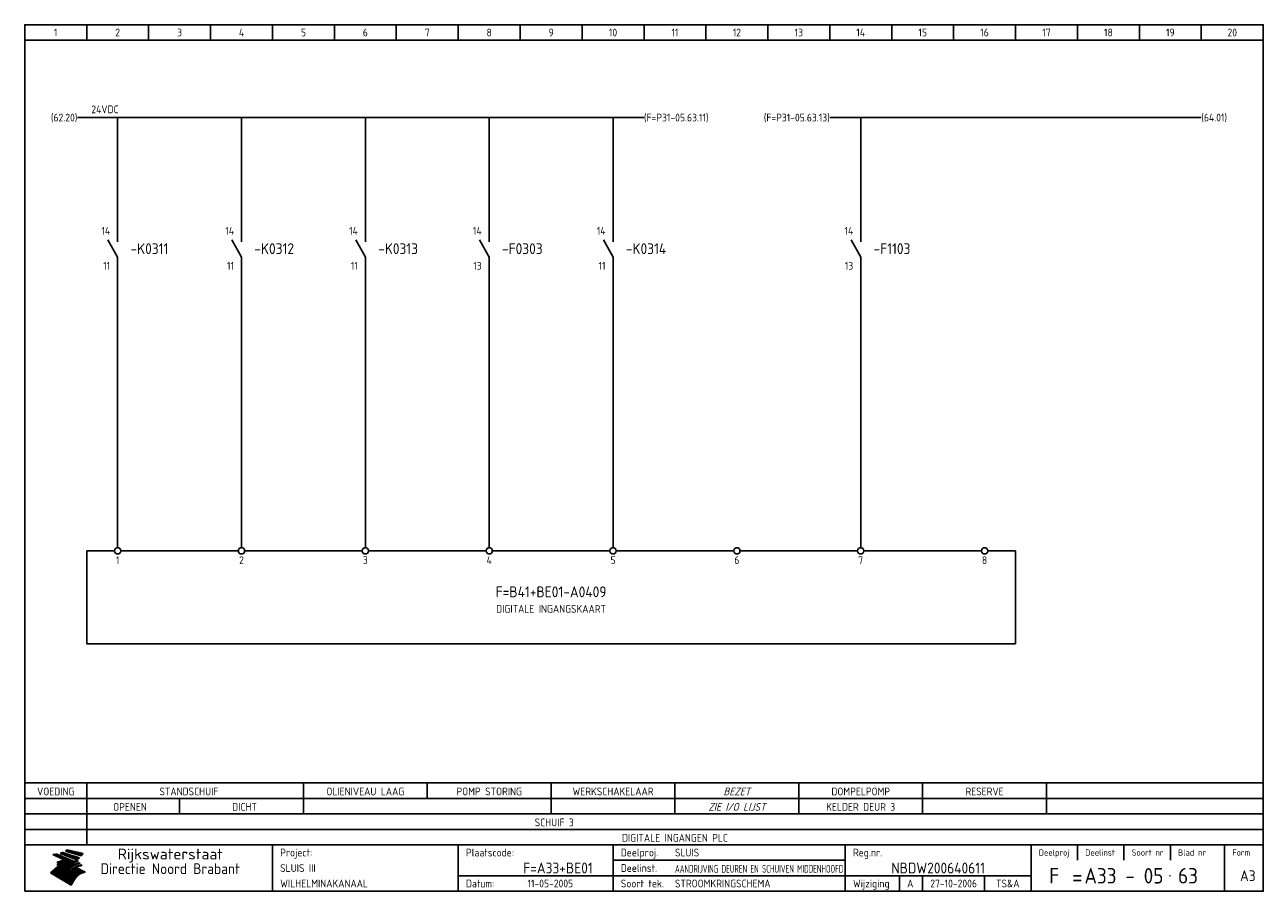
# Model space of a CAD drawing. Extents: x 10 to 410, y 10 to 290.
import ezdxf
from ezdxf.enums import TextEntityAlignment as Align

# ---------------------------------------------------------------- set-up
doc = ezdxf.new("R2010")
doc.units = 0
doc.header["$MEASUREMENT"] = 0
doc.header["$PDMODE"] = 1
for name, color, linetype in [('0-25', 7, 'CONTINUOUS'), ('0-35', 2, 'CONTINUOUS'), ('0-50', 3, 'CONTINUOUS'), ('B-25', 7, 'CONTINUOUS'), ('B-35', 2, 'CONTINUOUS'), ('S-25', 7, 'CONTINUOUS')]:
    doc.layers.add(name, color=color, linetype=linetype)
doc.styles.add('ISO', font='iso.shx')
doc.styles.get("Standard").update_dxf_attribs({"font": 'iso.shx'})

# ---------------------------------------------------------------- blocks, each defined once
blk = doc.blocks.new('0035')
at = {"layer": 'S-25'}
blk.add_circle((0, 0), 1, dxfattribs=at)
at = {"layer": 'B-25'}
blk.add_attdef('OM1', text='', height=2.5, dxfattribs=at).set_placement((0, -3.01), align=Align.MIDDLE)
blk = doc.blocks.new('0034')
at = {"layer": 'S-25'}
for p, q in [((0, 0), (0, -5)), ((0, -10), (-3.12, -4.38)), ((0, -10), (0, -15))]:
    blk.add_line(p, q, dxfattribs=at)
at = {"layer": 'B-25'}
for tag, p in [('KN1', (-2.43, -2.73)), ('KN2', (-2.43, -14.01))]:
    blk.add_attdef(tag, text='', height=2.5, dxfattribs=at).set_placement(p, align=Align.RIGHT)
blk.add_attdef('OM1', (4, -13.01), '', height=2.5, dxfattribs=at)
at = {"layer": 'B-35'}
blk.add_attdef('KT', (4.14, -8.99), '', height=3.5, dxfattribs=at)
blk = doc.blocks.new('KADERA3')
at = {"layer": '0-25'}
for p, q in [((30, 285), (30, 290)), ((50, 285), (50, 290)), ((70, 285), (70, 290)), ((90, 285), (90, 290)), ((110, 285), (110, 290)), ((130, 285), (130, 290)), ((150, 285), (150, 290)), ((170, 285), (170, 290)), ((190, 285), (190, 290)), ((210, 285), (210, 290)), ((230, 285), (230, 290)), ((250, 285), (250, 290)), ((270, 285), (270, 290)), ((290, 285), (290, 290)), ((310, 285), (310, 290)), ((330, 285), (330, 290)), ((350, 285), (350, 290)), ((370, 285), (370, 290)), ((390, 285), (390, 290)), ((10, 285), (410, 285)), ((410, 35), (10, 35)), ((410, 30), (10, 30)), ((350, 25), (350, 20)), ((365, 25), (365, 20)), ((380, 25), (380, 20)), ((200, 20), (275, 20)), ((150, 15), (335, 15)), ((292.5, 15), (292.5, 10)), ((300, 15), (300, 10)), ((320, 15), (320, 10))]:
    blk.add_line(p, q, dxfattribs=at)
at = {"layer": '0-25', "color": 7}
for p, q in [((19.1, 21.89), (25.12, 19)), ((19.1, 21.89), (25.12, 19)), ((19.17, 21.86), (20.7, 21.86)), ((19.29, 21.8), (20.83, 21.8)), ((19.4, 21.75), (20.96, 21.75)), ((19.52, 21.69), (21.09, 21.69)), ((19.64, 21.63), (21.22, 21.63)), ((19.74, 21.92), (20.56, 21.92)), ((19.75, 21.58), (21.36, 21.58)), ((19.87, 21.52), (21.49, 21.52)), ((19.99, 21.47), (21.62, 21.47)), ((20.11, 21.41), (21.75, 21.41)), ((20.22, 21.35), (21.88, 21.35)), ((20.25, 21.97), (20.43, 21.97)), ((20.34, 21.3), (22.02, 21.3)), ((20.38, 21.99), (26.02, 19.59)), ((20.38, 21.99), (26.02, 19.59)), ((20.46, 21.24), (22.15, 21.24)), ((20.57, 21.18), (22.28, 21.18)), ((20.69, 21.13), (22.41, 21.13)), ((20.81, 21.07), (22.55, 21.07)), ((20.92, 21.02), (22.68, 21.02)), ((21.04, 20.96), (22.81, 20.96)), ((21.16, 20.9), (22.94, 20.9)), ((21.27, 20.85), (23.07, 20.85)), ((21.39, 20.79), (23.21, 20.79)), ((21.47, 22.25), (26.83, 20.19)), ((21.47, 22.25), (26.83, 20.19)), ((21.49, 22.25), (23.07, 22.25)), ((21.51, 20.73), (23.34, 20.73)), ((21.6, 22.2), (23.25, 22.2)), ((21.63, 20.68), (23.47, 20.68)), ((21.65, 22.31), (22.89, 22.31)), ((21.74, 20.62), (23.6, 20.62)), ((21.75, 22.14), (23.42, 22.14)), ((21.8, 22.37), (22.71, 22.37)), ((21.86, 20.57), (23.73, 20.57)), ((21.9, 22.08), (23.6, 22.08)), ((21.94, 22.42), (22.53, 22.42)), ((21.98, 20.51), (23.87, 20.51)), ((22.04, 22.03), (23.78, 22.03)), ((22.06, 22.48), (22.36, 22.48)), ((22.09, 20.45), (24, 20.45)), ((22.18, 22.53), (27.65, 20.8)), ((22.18, 22.53), (27.65, 20.8)), ((22.19, 21.97), (23.96, 21.97)), ((22.21, 20.4), (24.13, 20.4)), ((22.33, 20.34), (24.26, 20.34)), ((22.34, 21.92), (24.13, 21.92)), ((22.37, 20), (23.08, 20)), ((22.44, 20.28), (24.4, 20.28)), ((22.48, 21.86), (24.31, 21.86)), ((22.49, 20.06), (23.04, 20.06)), ((22.56, 20.23), (24.53, 20.23)), ((22.61, 20.12), (22.93, 20.12)), ((22.63, 21.8), (24.49, 21.8)), ((22.68, 20.17), (24.66, 20.17)), ((22.71, 20.17), (22.82, 20.17)), ((23.11, 20.02), (22.77, 20.2)), ((23.11, 20.02), (22.77, 20.2)), ((22.78, 21.75), (24.67, 21.75)), ((22.79, 20.12), (24.79, 20.12)), ((22.91, 20.06), (24.92, 20.06)), ((22.92, 21.69), (24.85, 21.69)), ((23.03, 20), (25.06, 20)), ((23.07, 21.63), (25.02, 21.63)), ((23.14, 22.99), (28.22, 21.46)), ((23.14, 22.99), (28.22, 21.46)), ((23.15, 22.98), (25.33, 22.98)), ((23.22, 21.58), (25.2, 21.58)), ((23.23, 23.04), (25.09, 23.04)), ((23.32, 23.1), (24.84, 23.1)), ((23.34, 22.93), (25.57, 22.93)), ((23.36, 21.52), (25.38, 21.52)), ((23.4, 23.15), (24.6, 23.15)), ((23.49, 23.21), (24.36, 23.21)), ((23.51, 21.47), (25.56, 21.47)), ((23.52, 22.87), (25.81, 22.87)), ((23.57, 23.27), (24.12, 23.27)), ((23.64, 23.32), (23.87, 23.32)), ((23.66, 21.41), (25.74, 21.41)), ((23.7, 23.36), (28.82, 22.17)), ((23.7, 23.36), (28.82, 22.17)), ((23.71, 22.82), (26.06, 22.82)), ((23.8, 21.35), (25.91, 21.35)), ((23.9, 22.76), (26.3, 22.76)), ((23.95, 21.3), (26.09, 21.3)), ((24.09, 22.7), (26.54, 22.7)), ((24.09, 21.24), (26.27, 21.24)), ((24.24, 21.18), (26.45, 21.18)), ((24.27, 22.65), (26.78, 22.65)), ((24.39, 21.13), (26.62, 21.13)), ((24.46, 22.59), (27.03, 22.59)), ((24.53, 21.07), (26.8, 21.07)), ((24.65, 22.53), (27.27, 22.53)), ((24.68, 21.02), (26.98, 21.02)), ((24.83, 20.96), (27.16, 20.96)), ((24.84, 22.48), (27.51, 22.48)), ((24.97, 20.9), (27.34, 20.9)), ((25.02, 22.42), (27.75, 22.42)), ((25.12, 20.85), (27.51, 20.85)), ((25.21, 22.37), (28, 22.37)), ((25.27, 20.79), (27.63, 20.79)), ((25.4, 22.31), (28.24, 22.31)), ((25.41, 20.73), (27.57, 20.73)), ((25.56, 20.68), (27.51, 20.68)), ((25.58, 22.25), (28.48, 22.25)), ((25.71, 20.62), (27.44, 20.62)), ((25.77, 22.2), (28.72, 22.2)), ((25.85, 20.57), (27.37, 20.57)), ((25.96, 22.14), (28.79, 22.14)), ((26, 20.51), (27.29, 20.51)), ((26.15, 22.08), (28.75, 22.08)), ((26.15, 20.45), (27.22, 20.45)), ((26.29, 20.4), (27.14, 20.4)), ((26.33, 22.03), (28.71, 22.03)), ((26.44, 20.34), (27.06, 20.34)), ((26.52, 21.97), (28.66, 21.97)), ((26.59, 20.28), (26.97, 20.28)), ((26.71, 21.92), (28.62, 21.92)), ((26.73, 20.23), (26.89, 20.23)), ((26.9, 21.86), (28.57, 21.86)), ((27.08, 21.8), (28.52, 21.8)), ((27.27, 21.75), (28.48, 21.75)), ((27.46, 21.69), (28.43, 21.69)), ((27.65, 21.63), (28.38, 21.63)), ((27.83, 21.58), (28.33, 21.58)), ((28.02, 21.52), (28.28, 21.52)), ((28.21, 21.47), (28.22, 21.47)), ((20.58, 17.88), (18.3, 16)), ((20.58, 17.88), (18.3, 16)), ((24.94, 11.97), (18.3, 16)), ((24.94, 11.97), (18.3, 16)), ((18.31, 16.01), (20.96, 16.01)), ((18.38, 16.07), (21.46, 16.07)), ((18.45, 16.12), (21.88, 16.12)), ((18.52, 16.18), (22.15, 16.18)), ((18.59, 16.23), (22.38, 16.23)), ((18.65, 16.29), (22.58, 16.29)), ((18.72, 16.35), (22.75, 16.35)), ((18.79, 16.4), (22.91, 16.4)), ((18.86, 16.46), (20.6, 16.46)), ((18.93, 16.52), (20.6, 16.52)), ((18.99, 16.57), (20.6, 16.57)), ((19.06, 16.63), (20.6, 16.63)), ((19.13, 16.68), (20.6, 16.68)), ((19.2, 16.74), (20.6, 16.74)), ((19.27, 16.8), (20.6, 16.8)), ((19.33, 16.85), (21.07, 16.85)), ((19.4, 16.91), (21.55, 16.91)), ((19.47, 16.97), (21.88, 16.97)), ((19.54, 17.02), (22.13, 17.02)), ((19.61, 17.08), (22.34, 17.08)), ((19.67, 17.13), (20.6, 17.13)), ((19.74, 17.19), (20.6, 17.19)), ((19.81, 17.25), (20.6, 17.25)), ((19.88, 17.3), (20.6, 17.3)), ((19.95, 17.36), (20.6, 17.36)), ((20.01, 17.42), (20.6, 17.42)), ((20.08, 17.47), (20.93, 17.47)), ((20.15, 17.53), (21.26, 17.53)), ((20.22, 17.58), (21.51, 17.58)), ((20.29, 17.64), (21.72, 17.64)), ((20.35, 17.7), (21.9, 17.7)), ((20.42, 17.75), (22.07, 17.75)), ((20.49, 17.81), (22.22, 17.81)), ((20.56, 17.87), (22.36, 17.87)), ((20.6, 19.11), (20.58, 19.51)), ((20.6, 19.11), (20.58, 19.51)), ((20.58, 19.5), (22.09, 19.5)), ((20.58, 19.44), (21.95, 19.44)), ((20.59, 19.38), (21.79, 19.38)), ((20.59, 19.33), (21.62, 19.33)), ((20.59, 19.27), (21.42, 19.27)), ((20.6, 19.22), (21.2, 19.22)), ((20.6, 19.16), (20.93, 19.16)), ((20.6, 19.11), (20.69, 19.12)), ((20.6, 19.11), (20.69, 19.12)), ((20.6, 18.79), (20.77, 18.81)), ((20.6, 18.79), (20.77, 18.81)), ((20.6, 18.29), (20.6, 18.79)), ((20.6, 18.29), (20.6, 18.79)), ((20.6, 18.77), (22.46, 18.77)), ((20.6, 18.71), (22.33, 18.71)), ((20.6, 18.65), (22.19, 18.65)), ((20.6, 18.6), (22.04, 18.6)), ((20.6, 18.54), (21.87, 18.54)), ((20.6, 18.48), (21.68, 18.48)), ((20.6, 18.43), (21.46, 18.43)), ((20.6, 18.37), (21.21, 18.37)), ((20.6, 18.32), (20.87, 18.32)), ((20.6, 18.29), (20.88, 18.32)), ((20.6, 18.29), (20.88, 18.32)), ((20.6, 17.88), (20.86, 17.91)), ((20.6, 17.88), (20.86, 17.91)), ((20.6, 17.43), (20.97, 17.48)), ((20.6, 17.43), (20.97, 17.48)), ((20.6, 17.43), (20.6, 17.09)), ((20.6, 17.43), (20.6, 17.09)), ((20.6, 17.09), (21.26, 17.16)), ((20.6, 17.09), (21.26, 17.16)), ((20.6, 16.8), (21.37, 16.89)), ((20.6, 16.8), (21.37, 16.89)), ((20.6, 16.8), (20.6, 16.45)), ((20.6, 16.8), (20.6, 16.45)), ((20.6, 16.45), (21.56, 16.56)), ((20.6, 16.45), (21.56, 16.56)), ((20.6, 15.97), (21.67, 16.09)), ((20.6, 15.97), (21.67, 16.09)), ((20.7, 16.46), (23.06, 16.46)), ((20.9, 19.55), (22.23, 19.55)), ((20.9, 18.82), (22.59, 18.82)), ((20.98, 17.92), (22.5, 17.92)), ((21.02, 17.13), (22.53, 17.13)), ((21.19, 19.61), (22.35, 19.61)), ((21.2, 16.52), (23.2, 16.52)), ((21.32, 18.88), (22.71, 18.88)), ((21.32, 17.98), (22.62, 17.98)), ((21.42, 19.67), (22.47, 19.67)), ((21.47, 17.19), (22.7, 17.19)), ((21.59, 18.03), (22.74, 18.03)), ((21.61, 18.93), (22.82, 18.93)), ((21.62, 19.72), (22.59, 19.72)), ((21.72, 16.57), (23.32, 16.57)), ((21.77, 17.25), (22.85, 17.25)), ((21.8, 19.78), (22.69, 19.78)), ((21.8, 18.09), (22.85, 18.09)), ((21.84, 18.99), (22.92, 18.99)), ((21.96, 19.83), (22.79, 19.83)), ((21.99, 18.15), (22.95, 18.15)), ((22.01, 17.3), (22.99, 17.3)), ((22.03, 19.05), (23.03, 19.05)), ((22.1, 16.63), (23.44, 16.63)), ((22.11, 19.89), (22.89, 19.89)), ((22.16, 18.2), (23.05, 18.2)), ((22.21, 19.1), (23.12, 19.1)), ((22.21, 17.36), (23.12, 17.36)), ((22.24, 19.95), (22.99, 19.95)), ((22.31, 18.26), (23.15, 18.26)), ((22.36, 19.16), (23.22, 19.16)), ((22.38, 16.68), (23.56, 16.68)), ((22.39, 17.42), (23.24, 17.42)), ((22.45, 18.32), (23.24, 18.32)), ((22.51, 19.22), (23.3, 19.22)), ((22.56, 17.47), (23.36, 17.47)), ((22.59, 18.37), (23.33, 18.37)), ((22.6, 16.74), (23.66, 16.74)), ((22.64, 19.27), (23.39, 19.27)), ((22.71, 18.43), (23.42, 18.43)), ((22.71, 17.53), (23.47, 17.53)), ((22.77, 19.33), (23.47, 19.33)), ((22.79, 16.8), (23.77, 16.8)), ((22.83, 18.48), (23.5, 18.48)), ((22.84, 17.58), (23.57, 17.58)), ((22.89, 19.38), (23.55, 19.38)), ((22.94, 18.54), (23.58, 18.54)), ((22.96, 16.85), (23.86, 16.85)), ((22.97, 17.64), (23.67, 17.64)), ((23, 19.44), (23.63, 19.44)), ((23.04, 18.6), (23.66, 18.6)), ((23.1, 19.5), (23.72, 19.5)), ((23.1, 17.7), (23.77, 17.7)), ((23.12, 16.91), (23.96, 16.91)), ((23.14, 18.65), (23.74, 18.65)), ((23.15, 19.95), (25.19, 19.95)), ((23.21, 19.55), (23.8, 19.55)), ((23.21, 17.75), (23.86, 17.75)), ((23.21, 16.01), (28.9, 16.01)), ((23.24, 18.71), (23.82, 18.71)), ((23.26, 19.89), (25.32, 19.89)), ((23.26, 16.97), (24.05, 16.97)), ((23.3, 19.61), (23.88, 19.61)), ((23.32, 17.81), (23.95, 17.81)), ((23.33, 18.77), (23.91, 18.77)), ((23.37, 16.07), (29.08, 16.07)), ((23.38, 19.83), (25.45, 19.83)), ((23.39, 19.67), (23.81, 19.67)), ((23.39, 17.02), (24.14, 17.02)), ((23.42, 18.82), (23.99, 18.82)), ((23.42, 17.87), (24.03, 17.87)), ((23.45, 19.7), (23.58, 19.79)), ((23.45, 19.7), (23.58, 19.79)), ((23.48, 19.72), (23.7, 19.72)), ((23.5, 19.78), (25.58, 19.78)), ((23.51, 18.88), (24.07, 18.88)), ((23.51, 16.12), (29.27, 16.12)), ((23.52, 17.92), (24.11, 17.92)), ((23.52, 17.08), (24.22, 17.08)), ((23.54, 18.9), (24.3, 19.42)), ((23.54, 18.9), (24.3, 19.42)), ((23.56, 19.78), (23.59, 19.78)), ((23.56, 19.39), (23.9, 19.62)), ((23.56, 19.39), (23.9, 19.62)), ((23.58, 19.79), (23.9, 19.62)), ((23.58, 19.79), (23.9, 19.62)), ((23.59, 18.93), (24.15, 18.93)), ((23.61, 19.72), (25.72, 19.72)), ((23.62, 17.98), (24.2, 17.98)), ((23.63, 17.13), (24.3, 17.13)), ((23.65, 18.59), (24.62, 19.25)), ((23.65, 18.59), (24.62, 19.25)), ((29.41, 16.17), (23.65, 16.17)), ((23.67, 18.99), (24.23, 18.99)), ((23.71, 18.03), (24.28, 18.03)), ((23.73, 19.67), (25.85, 19.67)), ((23.75, 19.05), (24.32, 19.05)), ((23.75, 17.19), (24.38, 17.19)), ((23.77, 16.23), (29.47, 16.23)), ((23.79, 18.09), (24.36, 18.09)), ((23.83, 19.1), (24.4, 19.1)), ((23.85, 19.61), (25.98, 19.61)), ((23.85, 17.25), (24.46, 17.25)), ((23.88, 18.15), (24.44, 18.15)), ((23.89, 16.29), (29.36, 16.29)), ((23.92, 19.16), (24.48, 19.16)), ((23.94, 18.19), (25.23, 19.07)), ((23.94, 18.19), (25.23, 19.07)), ((23.95, 17.3), (24.55, 17.3)), ((23.96, 19.55), (25.96, 19.55)), ((23.96, 18.2), (24.53, 18.2)), ((24, 19.22), (24.56, 19.22)), ((24, 16.35), (29.24, 16.35)), ((24.04, 18.26), (24.61, 18.26)), ((24.05, 17.36), (24.63, 17.36)), ((24.06, 17.88), (25.34, 18.76)), ((24.06, 17.88), (25.34, 18.76)), ((24.08, 19.5), (25.88, 19.5)), ((24.08, 19.27), (24.58, 19.27)), ((24.11, 16.4), (29.13, 16.4)), ((24.13, 18.32), (24.69, 18.32)), ((24.14, 17.42), (24.71, 17.42)), ((24.16, 19.33), (24.47, 19.33)), ((24.2, 19.44), (25.79, 19.44)), ((24.21, 18.37), (24.77, 18.37)), ((24.21, 16.46), (29.02, 16.46)), ((24.23, 17.47), (24.79, 17.47)), ((24.24, 17.48), (25.52, 18.36)), ((24.24, 17.48), (25.52, 18.36)), ((24.25, 19.38), (24.36, 19.38)), ((24.29, 18.43), (24.85, 18.43)), ((24.3, 19.42), (24.62, 19.25)), ((24.3, 19.42), (24.62, 19.25)), ((24.31, 19.38), (25.71, 19.38)), ((24.31, 17.53), (24.87, 17.53)), ((24.31, 16.52), (28.91, 16.52)), ((24.35, 17.17), (25.64, 18.05)), ((24.35, 17.17), (25.64, 18.05)), ((24.37, 18.48), (24.94, 18.48)), ((24.39, 17.58), (24.96, 17.58)), ((24.4, 16.57), (28.79, 16.57)), ((24.43, 19.33), (25.62, 19.33)), ((24.45, 18.54), (25.02, 18.54)), ((24.47, 17.64), (25.04, 17.64)), ((24.49, 16.63), (28.68, 16.63)), ((24.54, 18.6), (25.1, 18.6)), ((24.55, 19.27), (25.54, 19.27)), ((24.56, 17.7), (25.12, 17.7)), ((24.57, 16.68), (28.57, 16.68)), ((24.62, 18.65), (25.18, 18.65)), ((24.63, 16.72), (25.91, 17.6)), ((24.63, 16.72), (25.91, 17.6)), ((24.64, 17.75), (25.2, 17.75)), ((24.66, 16.74), (28.45, 16.74)), ((24.67, 19.22), (25.45, 19.22)), ((24.7, 18.71), (25.27, 18.71)), ((24.72, 17.81), (25.29, 17.81)), ((24.74, 16.8), (28.34, 16.8)), ((24.78, 19.16), (25.37, 19.16)), ((24.78, 18.77), (25.34, 18.77)), ((24.8, 17.87), (25.37, 17.87)), ((24.82, 16.85), (28.23, 16.85)), ((24.87, 18.82), (25.4, 18.82)), ((24.89, 17.92), (25.45, 17.92)), ((24.9, 19.1), (25.28, 19.1)), ((24.9, 16.91), (28.11, 16.91)), ((24.95, 18.88), (25.45, 18.88)), ((24.97, 17.98), (25.53, 17.98)), ((24.99, 16.97), (28, 16.97)), ((25.02, 19.05), (25.2, 19.05)), ((25.03, 18.93), (25.51, 18.93)), ((25.05, 18.03), (25.61, 18.03)), ((25.07, 17.02), (27.89, 17.02)), ((25.11, 18.99), (25.57, 18.99)), ((26.02, 19.59), (25.12, 19)), ((26.02, 19.59), (25.12, 19)), ((25.13, 18.09), (25.68, 18.09)), ((25.15, 17.08), (27.77, 17.08)), ((25.19, 19.05), (25.63, 19.05)), ((25.21, 18.15), (25.75, 18.15)), ((25.23, 17.13), (27.66, 17.13)), ((25.26, 19.1), (25.7, 19.1)), ((25.3, 18.2), (25.82, 18.2)), ((25.31, 17.19), (27.55, 17.19)), ((25.33, 19.16), (25.77, 19.16)), ((25.38, 18.26), (25.89, 18.26)), ((25.39, 19.22), (25.85, 19.22)), ((25.4, 17.25), (27.43, 17.25)), ((25.46, 18.32), (25.97, 18.32)), ((25.47, 19.27), (25.93, 19.27)), ((25.48, 17.3), (27.32, 17.3)), ((25.54, 19.33), (26.03, 19.33)), ((25.54, 18.37), (26.06, 18.37)), ((25.56, 17.36), (27.21, 17.36)), ((25.62, 18.43), (26.14, 18.43)), ((25.63, 19.38), (26.13, 19.38)), ((25.64, 17.42), (27.1, 17.42)), ((25.7, 18.48), (26.24, 18.48)), ((25.72, 19.44), (26.24, 19.44)), ((25.73, 17.47), (26.98, 17.47)), ((25.79, 18.54), (26.34, 18.54)), ((25.81, 17.53), (26.87, 17.53)), ((25.82, 19.5), (26.36, 19.5)), ((25.89, 18.6), (26.46, 18.6)), ((25.89, 17.58), (26.76, 17.58)), ((25.93, 19.55), (26.53, 19.55)), ((25.96, 17.64), (26.64, 17.64)), ((25.99, 18.65), (26.58, 18.65)), ((26.04, 17.7), (26.59, 17.7)), ((26.06, 19.61), (26.85, 19.61)), ((26.1, 18.71), (26.72, 18.71)), ((26.12, 17.75), (26.67, 17.75)), ((26.2, 17.81), (26.76, 17.81)), ((26.21, 19.67), (27.23, 19.67)), ((26.23, 18.77), (26.89, 18.77)), ((26.29, 17.87), (26.86, 17.87)), ((26.37, 18.82), (27.09, 18.82)), ((26.39, 17.92), (26.97, 17.92)), ((26.44, 19.72), (27.18, 19.72)), ((26.49, 17.98), (27.09, 17.98)), ((26.53, 18.88), (27.34, 18.88)), ((26.56, 17.68), (29.54, 16.2)), ((26.56, 17.68), (29.54, 16.2)), ((26.6, 18.03), (27.22, 18.03)), ((26.72, 18.09), (27.38, 18.09)), ((26.73, 18.93), (27.66, 18.93)), ((26.85, 18.15), (27.56, 18.15)), ((26.99, 18.99), (27.9, 18.99)), ((27, 18.2), (27.8, 18.2)), ((27.13, 19.78), (27.25, 19.64)), ((27.13, 19.78), (27.25, 19.64)), ((27.18, 18.26), (28.13, 18.26)), ((27.26, 19.05), (27.84, 19.05)), ((27.39, 18.32), (28.47, 18.32)), ((27.7, 18.37), (28.49, 18.37)), ((27.78, 19.1), (27.93, 18.96)), ((27.78, 19.1), (27.93, 18.96)), ((28, 18.43), (28.44, 18.43)), ((28.29, 15.83), (29.54, 16.2)), ((28.29, 15.83), (29.54, 16.2)), ((28.39, 18.48), (28.54, 18.32)), ((28.39, 18.48), (28.54, 18.32)), ((29.54, 16.2), (29.45, 16.17)), ((29.54, 16.2), (29.45, 16.17)), ((29.46, 16.18), (29.47, 16.18)), ((18.38, 15.95), (20.6, 15.95)), ((18.47, 15.9), (20.6, 15.9)), ((18.57, 15.84), (20.6, 15.84)), ((18.66, 15.78), (20.6, 15.78)), ((18.75, 15.73), (20.6, 15.73)), ((18.85, 15.67), (20.6, 15.67)), ((18.94, 15.62), (20.6, 15.62)), ((19.03, 15.56), (27.83, 15.56)), ((19.12, 15.5), (27.75, 15.5)), ((19.22, 15.45), (27.66, 15.45)), ((19.31, 15.39), (27.58, 15.39)), ((19.4, 15.33), (27.5, 15.33)), ((19.49, 15.28), (27.43, 15.28)), ((19.59, 15.22), (27.36, 15.22)), ((19.68, 15.17), (27.29, 15.17)), ((19.77, 15.11), (27.22, 15.11)), ((19.86, 15.05), (27.15, 15.05)), ((19.96, 15), (27.09, 15)), ((20.05, 14.94), (27.02, 14.94)), ((20.14, 14.88), (26.96, 14.88)), ((20.24, 14.83), (26.9, 14.83)), ((20.33, 14.77), (26.84, 14.77)), ((20.42, 14.72), (26.79, 14.72)), ((20.51, 14.66), (26.73, 14.66)), ((20.6, 15.97), (20.6, 15.58)), ((20.6, 15.97), (20.6, 15.58)), ((20.6, 15.58), (21.95, 15.73)), ((20.6, 15.58), (21.95, 15.73)), ((20.61, 14.6), (26.68, 14.6)), ((20.7, 14.55), (26.62, 14.55)), ((20.79, 14.49), (26.57, 14.49)), ((20.88, 14.43), (26.52, 14.43)), ((20.94, 15.62), (27.92, 15.62)), ((20.98, 14.38), (26.47, 14.38)), ((21.07, 14.32), (26.42, 14.32)), ((21.16, 14.27), (26.38, 14.27)), ((21.25, 14.21), (26.33, 14.21)), ((21.35, 14.15), (26.29, 14.15)), ((21.44, 14.1), (26.24, 14.1)), ((21.45, 15.67), (28.01, 15.67)), ((21.53, 14.04), (26.2, 14.04)), ((21.63, 13.98), (26.16, 13.98)), ((21.72, 13.93), (26.12, 13.93)), ((21.81, 13.87), (26.08, 13.87)), ((21.9, 13.82), (26.04, 13.82)), ((21.96, 15.73), (28.11, 15.73)), ((22, 13.76), (26, 13.76)), ((22.09, 13.7), (25.96, 13.7)), ((22.18, 13.65), (25.93, 13.65)), ((22.27, 13.59), (25.89, 13.59)), ((22.34, 15.78), (28.21, 15.78)), ((22.37, 13.53), (25.86, 13.53)), ((22.46, 13.48), (25.82, 13.48)), ((22.55, 13.42), (25.79, 13.42)), ((22.62, 15.84), (28.33, 15.84)), ((22.65, 13.37), (25.76, 13.37)), ((22.74, 13.31), (25.73, 13.31)), ((22.83, 13.25), (25.69, 13.25)), ((22.84, 15.9), (28.52, 15.9)), ((22.92, 13.2), (25.66, 13.2)), ((23.02, 13.14), (25.63, 13.14)), ((23.04, 15.95), (28.71, 15.95)), ((23.11, 13.08), (25.59, 13.08)), ((23.2, 13.03), (25.56, 13.03)), ((23.29, 12.97), (25.53, 12.97)), ((23.39, 12.92), (25.5, 12.92)), ((23.48, 12.86), (25.46, 12.86)), ((23.57, 12.8), (25.43, 12.8)), ((23.66, 12.75), (25.4, 12.75)), ((23.76, 12.69), (25.36, 12.69)), ((23.85, 12.63), (25.33, 12.63)), ((23.94, 12.58), (25.3, 12.58)), ((24.04, 12.52), (25.26, 12.52)), ((24.13, 12.47), (25.23, 12.47)), ((24.22, 12.41), (25.2, 12.41)), ((24.31, 12.35), (25.17, 12.35)), ((24.41, 12.3), (25.13, 12.3)), ((24.5, 12.24), (25.1, 12.24)), ((24.59, 12.18), (25.07, 12.18)), ((24.68, 12.13), (25.03, 12.13)), ((24.78, 12.07), (25, 12.07)), ((24.87, 12.02), (24.97, 12.02)), ((24.94, 11.97), (25.81, 13.45)), ((24.94, 11.97), (25.81, 13.45))]:
    blk.add_line(p, q, dxfattribs=at)
for centre, radius, start, end in [((19.15, 29.7), 7.8, 269.6055, 279.0886), ((19.15, 29.7), 7.8, 269.6055, 279.0886), ((19.93, 25.38), 5.91, 276.3402, 298.7463), ((19.93, 25.38), 5.91, 276.3402, 298.7463), ((19.84, 25.09), 6.03, 278.129, 302.868), ((19.84, 25.09), 6.03, 278.129, 302.868), ((19.84, 27.26), 5.27, 288.0217, 296.3084), ((19.84, 27.26), 5.27, 288.0217, 296.3084), ((20.49, 27.56), 5.28, 300.0654, 307.393), ((20.49, 27.56), 5.28, 300.0654, 307.393), ((24.11, 24.7), 5.26, 301.1147, 312.2814), ((24.11, 24.7), 5.26, 301.1147, 312.2814), ((21.95, 27.32), 8.59, 316.9248, 323.1399), ((21.95, 27.32), 8.59, 316.9248, 323.1399), ((20.21, 23.78), 5.91, 273.6149, 304.3803), ((20.21, 23.78), 5.91, 273.6149, 304.3803), ((20.35, 24.56), 5.76, 274.164, 302.5474), ((20.35, 24.56), 5.76, 274.164, 302.5474), ((20.05, 24.28), 6.02, 277.9472, 305.7139), ((20.05, 24.28), 6.02, 277.9472, 305.7139), ((20.04, 23.49), 6.09, 278.8115, 306.4242), ((20.04, 23.49), 6.09, 278.8115, 306.4242), ((20.53, 23.07), 5.96, 277.0519, 304.973), ((20.53, 23.07), 5.96, 277.0519, 304.973), ((20.72, 22.76), 5.91, 276.3402, 304.3803), ((20.72, 22.76), 5.91, 276.3402, 304.3803), ((21.06, 22.34), 5.81, 274.9043, 303.1745), ((21.06, 22.34), 5.81, 274.9043, 303.1745), ((20.82, 22.06), 6.04, 278.1111, 305.8489), ((20.82, 22.06), 6.04, 278.1111, 305.8489), ((21.3, 21.6), 5.91, 276.3402, 304.3803), ((21.3, 21.6), 5.91, 276.3402, 304.3803), ((27.05, 17.17), 2.63, 107.4286, 133.7799), ((27.05, 17.17), 2.63, 107.4286, 133.7799), ((27.45, 16.91), 2.81, 110.4143, 138.7411), ((27.45, 16.91), 2.81, 110.4143, 138.7411), ((27.57, 15.64), 3.4, 98.1566, 126.9045), ((27.57, 15.64), 3.4, 98.1566, 126.9045), ((27.91, 15.54), 3.39, 100.5835, 132.088), ((27.91, 15.54), 3.39, 100.5835, 132.088), ((28.21, 14.74), 3.67, 95.7581, 128.7216), ((28.21, 14.74), 3.67, 95.7581, 128.7216), ((27.01, 16.84), 2.93, 87.7348, 104.8316), ((27.01, 16.84), 2.93, 87.7348, 104.8316), ((27.37, 15.71), 3.93, 91.7838, 103.2817), ((27.37, 15.71), 3.93, 91.7838, 103.2817), ((28.4, 15.05), 3.21, 96.3886, 125.0052), ((28.4, 15.05), 3.21, 96.3886, 125.0052), ((27.82, 16.31), 2.8, 90.634, 105.1984), ((27.82, 16.31), 2.8, 90.634, 105.1984), ((28.19, 15.04), 3.93, 93.8342, 103.2817), ((28.19, 15.04), 3.93, 93.8342, 103.2817), ((28.58, 15.69), 2.8, 93.8141, 105.1984), ((28.58, 15.69), 2.8, 93.8141, 105.1984), ((28.95, 14.41), 3.93, 96.0135, 103.2817), ((28.95, 14.41), 3.93, 96.0135, 103.2817), ((31.24, 10.26), 6.3, 117.9568, 149.6251), ((31.24, 10.26), 6.3, 117.9568, 149.6251)]:
    blk.add_arc(centre, radius, start, end, dxfattribs=at)
at = {"layer": '0-35'}
for p, q in [((90, 25), (90, 10)), ((150, 25), (150, 10)), ((200, 25), (200, 10)), ((275, 25), (275, 10)), ((335, 25), (335, 10)), ((397.5, 25), (397.5, 10))]:
    blk.add_line(p, q, dxfattribs=at)
at = {"layer": '0-50'}
for p, q in [((10, 25), (410, 25)), ((348.75, 15), (351.25, 15)), ((348.75, 13.5), (351.25, 13.5))]:
    blk.add_line(p, q, dxfattribs=at)
blk.add_lwpolyline([(10, 10), (410, 10), (410, 290), (10, 290)], close=True, dxfattribs=at)
at = {"layer": '0-50', "const_width": 0.25}
blk.add_lwpolyline([(379.75, 15, 1), (380, 15, 1)], format="xyb", close=True, dxfattribs=at)
at = {"layer": '0-25', "style": 'ISO'}
for s, height, p in [('Project:', 2.5, (92.5, 22.5)), ('Plaatscode:', 2.5, (152.5, 22.5)), ('Deelproj.', 2.5, (202.5, 22.5)), ('Reg.nr.', 2.5, (277.5, 22.5)), ('Deelproj', 2, (337.5, 22.5)), ('Deelinst', 2, (352.5, 22.5)), ('Soort nr', 2, (367.5, 22.5)), ('Blad nr', 2, (382.5, 22.5)), ('Form', 2, (400, 22.5)), ('Deelinst.', 2.5, (202.5, 17.5)), ('Datum:', 2.5, (152.5, 12.5)), ('Soort tek.', 2.5, (202.5, 12.5)), ('Wijziging', 2.5, (277.5, 12.5))]:
    blk.add_text(s, height=height, dxfattribs=at).set_placement(p, align=Align.MIDDLE_LEFT)
for tag, p in [('STR1', (20, 287.5)), ('STR2', (40, 287.5)), ('STR3', (60, 287.5)), ('STR4', (80, 287.5)), ('STR5', (100, 287.5)), ('STR6', (120, 287.5)), ('STR7', (140, 287.5)), ('STR8', (160, 287.5)), ('STR9', (180, 287.5)), ('STR10', (200, 287.5)), ('STR11', (220, 287.5)), ('STR12', (240, 287.5)), ('STR13', (260, 287.5)), ('STR14', (280, 287.5)), ('STR15', (300, 287.5)), ('STR16', (320, 287.5)), ('STR17', (340, 287.5)), ('STR18', (360, 287.5)), ('STR19', (380, 287.5)), ('STR20', (400, 287.5)), ('W', (180, 12.5)), ('Z', (310, 12.5)), ('Y', (327.5, 12.5))]:
    blk.add_attdef(tag, text='', height=2.5, dxfattribs=at).set_placement(p, align=Align.MIDDLE)
for tag, p in [('N', (220, 22.5)), ('B', (92.5, 17.5)), ('P', (220, 17.5)), ('C', (92.5, 12.5)), ('U', (220, 12.5)), ('REV', (295, 12.5))]:
    blk.add_attdef(tag, text='', height=2.5, dxfattribs=at).set_placement(p, align=Align.MIDDLE_LEFT)
at = {"layer": '0-35', "style": 'ISO', "width": 1.00614}
blk.add_text('Rijkswaterstaat', height=3.5, dxfattribs=at).set_placement((40, 20.28), (74, 20.28), align=Align.FIT)
at = {"layer": '0-35', "color": 2, "style": 'ISO', "width": 0.948867}
blk.add_text('Directie Noord Brabant', height=3.5, dxfattribs=at).set_placement((34.5, 15.53), (79.5, 15.53), align=Align.FIT)
at = {"layer": '0-35', "style": 'ISO'}
for tag, p in [('X', (178.5, 17.5)), ('FORM', (402.5, 15))]:
    blk.add_attdef(tag, text='', height=3.5, dxfattribs=at).set_placement(p, align=Align.MIDDLE_LEFT)
blk.add_attdef('RNR', text='', height=3.5, dxfattribs=at).set_placement((305, 17.5), align=Align.MIDDLE)
at = {"layer": '0-50', "style": 'ISO'}
for tag, p in [('M', (342.5, 15)), ('O', (365, 15))]:
    blk.add_attdef(tag, text='', height=5, dxfattribs=at).set_placement(p, align=Align.MIDDLE)
blk.add_attdef('Q', text='', height=5, dxfattribs=at).set_placement((382.5, 15), align=Align.MIDDLE_LEFT)

msp = doc.modelspace()

# ---------------------------------------------------------------- linework, layer by layer
at = {"layer": '0-25'}
for p, q in [((10, 45), (410, 45)), ((10, 40), (410, 40))]:
    msp.add_line(p, q, dxfattribs=at)
at = {"layer": 'S-25'}
for p, q in [((27, 260), (210, 260)), ((40, 224.88), (40, 260)), ((80, 219.88), (80, 260)), ((120, 219.88), (120, 260)), ((160, 219.88), (160, 260)), ((200, 219.88), (200, 260)), ((270, 260), (390, 260)), ((280, 219.88), (280, 260)), ((40, 224.88), (40, 259.88)), ((120, 219.88), (120, 259.88)), ((200, 219.88), (200, 259.88)), ((280, 219.88), (280, 259.88)), ((40, 209.88), (40, 121)), ((80, 209.88), (80, 121)), ((120, 209.88), (120, 121)), ((160, 121), (160, 209.88)), ((200, 209.88), (200, 121)), ((280, 209.88), (280, 121)), ((30, 90), (30, 120)), ((30, 120), (39, 120)), ((79, 120), (41, 120)), ((119, 120), (81, 120)), ((81, 120), (81, 120)), ((159, 120), (121, 120)), ((199, 120), (161, 120)), ((239, 120), (201, 120)), ((279, 120), (241, 120)), ((319, 120), (281, 120)), ((321, 120), (330, 120)), ((330, 120), (330, 90)), ((330, 90), (30, 90)), ((10, 45), (10, 25)), ((10, 45), (10, 25)), ((30, 45), (30, 25)), ((100, 45), (100, 35)), ((140, 45), (140, 40)), ((180, 45), (180, 35)), ((220, 45), (220, 35)), ((260, 45), (260, 35)), ((300, 45), (300, 35)), ((340, 45), (340, 35)), ((60, 40), (60, 35))]:
    msp.add_line(p, q, dxfattribs=at)
for p in [(168.25, 215), (168.25, 215), (168.25, 215), (175.5, 215), (175.5, 215), (175.5, 215), (182.75, 215), (182.75, 215), (182.75, 215), (180, 105), (40, 55), (180, 50), (180, 50)]:
    msp.add_point(p, dxfattribs=at)
at = {"layer": 'S-25', "linetype": 'Continuous'}
msp.add_point((85, 124.5), dxfattribs=at)
msp.add_point((85, 124.5), dxfattribs=at)

# ---------------------------------------------------------------- block references
at = {"layer": 'S-25'}
ref = msp.add_blockref('KADERA3', (0, 0), dxfattribs=at)
ref.add_attrib('B', 'SLUIS III', dxfattribs={"layer": '0-25', "height": 2.5, "style": 'ISO'}).set_placement((92.5, 17.5), align=Align.MIDDLE_LEFT)
ref.add_attrib('C', 'WILHELMINAKANAAL', dxfattribs={"layer": '0-25', "height": 2.5, "style": 'ISO'}).set_placement((92.5, 12.5), align=Align.MIDDLE_LEFT)
ref.add_attrib('N', 'SLUIS', dxfattribs={"layer": '0-25', "height": 2.5, "style": 'ISO'}).set_placement((220, 22.5), align=Align.MIDDLE_LEFT)
ref.add_attrib('U', 'STROOMKRINGSCHEMA', dxfattribs={"layer": '0-25', "height": 2.5, "style": 'ISO'}).set_placement((220, 12.5), align=Align.MIDDLE_LEFT)
ref.add_attrib('M', 'F', dxfattribs={"layer": '0-50', "height": 5, "style": 'ISO'}).set_placement((342.5, 15), align=Align.MIDDLE)
ref.add_attrib('O', 'A33 - 05', dxfattribs={"layer": '0-50', "height": 5, "style": 'ISO'}).set_placement((365, 15), align=Align.MIDDLE)
ref.add_attrib('Q', '63', dxfattribs={"layer": '0-50', "height": 5, "style": 'ISO'}).set_placement((382.5, 15), align=Align.MIDDLE_LEFT)
ref.add_attrib('X', 'F=A33+BE01', dxfattribs={"layer": '0-35', "height": 3.5, "style": 'ISO'}).set_placement((171, 17.5), align=Align.MIDDLE_LEFT)
ref.add_attrib('RNR', 'NBDW200640611', dxfattribs={"layer": '0-35', "height": 3.5, "style": 'ISO'}).set_placement((305, 17.5), align=Align.MIDDLE)
ref.add_attrib('W', '11-05-2005', dxfattribs={"layer": '0-25', "height": 2.5, "style": 'ISO'}).set_placement((179.75, 12.5), align=Align.MIDDLE)
ref.add_attrib('FORM', 'A3', dxfattribs={"layer": '0-35', "height": 3.5, "style": 'ISO'}).set_placement((402.5, 15), align=Align.MIDDLE_LEFT)
ref.add_attrib('REV', 'A', dxfattribs={"layer": '0-25', "height": 2.5, "style": 'ISO'}).set_placement((295, 12.5), align=Align.MIDDLE_LEFT)
ref.add_attrib('Z', '27-10-2006', dxfattribs={"layer": '0-25', "height": 2.5, "style": 'ISO'}).set_placement((310, 12.5), align=Align.MIDDLE)
ref.add_attrib('Y', 'TS&A', dxfattribs={"layer": '0-25', "height": 2.5, "style": 'ISO'}).set_placement((327.5, 12.5), align=Align.MIDDLE)
ref.add_attrib('STR1', '1', dxfattribs={"layer": '0-25', "height": 2.5, "style": 'ISO'}).set_placement((20, 287.5), align=Align.MIDDLE)
ref.add_attrib('STR2', '2', dxfattribs={"layer": '0-25', "height": 2.5, "style": 'ISO'}).set_placement((40, 287.5), align=Align.MIDDLE)
ref.add_attrib('STR3', '3', dxfattribs={"layer": '0-25', "height": 2.5, "style": 'ISO'}).set_placement((60, 287.5), align=Align.MIDDLE)
ref.add_attrib('STR4', '4', dxfattribs={"layer": '0-25', "height": 2.5, "style": 'ISO'}).set_placement((80, 287.5), align=Align.MIDDLE)
ref.add_attrib('STR5', '5', dxfattribs={"layer": '0-25', "height": 2.5, "style": 'ISO'}).set_placement((100, 287.5), align=Align.MIDDLE)
ref.add_attrib('STR6', '6', dxfattribs={"layer": '0-25', "height": 2.5, "style": 'ISO'}).set_placement((120, 287.5), align=Align.MIDDLE)
ref.add_attrib('STR7', '7', dxfattribs={"layer": '0-25', "height": 2.5, "style": 'ISO'}).set_placement((140, 287.5), align=Align.MIDDLE)
ref.add_attrib('STR8', '8', dxfattribs={"layer": '0-25', "height": 2.5, "style": 'ISO'}).set_placement((160, 287.5), align=Align.MIDDLE)
ref.add_attrib('STR9', '9', dxfattribs={"layer": '0-25', "height": 2.5, "style": 'ISO'}).set_placement((180, 287.5), align=Align.MIDDLE)
ref.add_attrib('STR10', '10', dxfattribs={"layer": '0-25', "height": 2.5, "style": 'ISO'}).set_placement((200, 287.5), align=Align.MIDDLE)
ref.add_attrib('STR11', '11', dxfattribs={"layer": '0-25', "height": 2.5, "style": 'ISO'}).set_placement((220, 287.5), align=Align.MIDDLE)
ref.add_attrib('STR12', '12', dxfattribs={"layer": '0-25', "height": 2.5, "style": 'ISO'}).set_placement((240, 287.5), align=Align.MIDDLE)
ref.add_attrib('STR13', '13', dxfattribs={"layer": '0-25', "height": 2.5, "style": 'ISO'}).set_placement((260, 287.5), align=Align.MIDDLE)
ref.add_attrib('STR14', '14', dxfattribs={"layer": '0-25', "height": 2.5, "style": 'ISO'}).set_placement((280, 287.5), align=Align.MIDDLE)
ref.add_attrib('STR15', '15', dxfattribs={"layer": '0-25', "height": 2.5, "style": 'ISO'}).set_placement((300, 287.5), align=Align.MIDDLE)
ref.add_attrib('STR16', '16', dxfattribs={"layer": '0-25', "height": 2.5, "style": 'ISO'}).set_placement((320, 287.5), align=Align.MIDDLE)
ref.add_attrib('STR17', '17', dxfattribs={"layer": '0-25', "height": 2.5, "style": 'ISO'}).set_placement((340, 287.5), align=Align.MIDDLE)
ref.add_attrib('STR18', '18', dxfattribs={"layer": '0-25', "height": 2.5, "style": 'ISO'}).set_placement((360, 287.5), align=Align.MIDDLE)
ref.add_attrib('STR19', '19', dxfattribs={"layer": '0-25', "height": 2.5, "style": 'ISO'}).set_placement((380, 287.5), align=Align.MIDDLE)
ref.add_attrib('STR20', '20', dxfattribs={"layer": '0-25', "height": 2.5, "style": 'ISO'}).set_placement((400, 287.5), align=Align.MIDDLE)
for name, p, values in [('0034', (40, 224.88), {'KT': '-K0311', 'KN1': '14', 'KN2': '11'}), ('0034', (80, 224.88), {'KT': '-K0312', 'KN1': '14', 'KN2': '11'}), ('0034', (120, 224.88), {'KT': '-K0313', 'KN1': '14', 'KN2': '11'}), ('0034', (160, 224.88), {'KT': '-F0303', 'KN1': '14', 'KN2': '13'}), ('0034', (200, 224.88), {'KT': '-K0314', 'KN1': '14', 'KN2': '11'}), ('0034', (280, 224.88), {'KT': '-F1103', 'KN1': '14', 'KN2': '13'}), ('0035', (40, 120), {'OM1': '1'}), ('0035', (80, 120), {'OM1': '2'}), ('0035', (120, 120), {'OM1': '3'}), ('0035', (160, 120), {'OM1': '4'}), ('0035', (200, 120), {'OM1': '5'}), ('0035', (240, 120), {'OM1': '6'}), ('0035', (280, 120), {'OM1': '7'}), ('0035', (320, 120), {'OM1': '8'})]:
    msp.add_blockref(name, p, dxfattribs=at).add_auto_attribs(values)

# ---------------------------------------------------------------- texts
at = {"layer": 'B-25', "style": 'ISO'}
for s, p in [('(62.20)', (27, 260)), ('(F=P31-05.63.13)', (270, 260))]:
    msp.add_text(s, height=2.5, dxfattribs=at).set_placement(p, align=Align.MIDDLE_RIGHT)
msp.add_text('24VDC', height=2.5, dxfattribs=at).set_placement((31.5, 261.42))
for s, p in [('(F=P31-05.63.11)', (210, 260)), ('(64.01)', (390, 260))]:
    msp.add_text(s, height=2.5, dxfattribs=at).set_placement(p, align=Align.MIDDLE_LEFT)
at = {"layer": 'B-25'}
msp.add_text('DIGITALE INGANGSKAART', height=2.5, dxfattribs=at).set_placement((180, 100), align=Align.CENTER)
at = {"layer": 'B-25', "style": 'ISO'}
for s, p in [('VOEDING', (20, 41)), ('STANDSCHUIF', (63, 41)), ('OLIENIVEAU LAAG', (120, 41)), ('POMP STORING', (160, 41)), ('WERKSCHAKELAAR', (200, 41)), ('DOMPELPOMP', (280, 41)), ('RESERVE', (320, 41)), ('OPENEN', (44, 36)), ('DICHT', (81, 36)), ('KELDER DEUR 3', (280, 36)), ('SCHUIF 3', (181, 31)), ('DIGITALE INGANGEN PLC', (220, 26))]:
    msp.add_text(s, height=2.5, dxfattribs=at).set_placement(p, align=Align.CENTER)
at = {"layer": 'B-25', "style": 'ISO', "oblique": 15}
for s, p in [('BEZET', (240, 41)), ('ZIE I/O LIJST', (240, 36))]:
    msp.add_text(s, height=2.5, dxfattribs=at).set_placement(p, align=Align.CENTER)
at = {"layer": 'B-25', "style": 'ISO', "width": 0.793392}
msp.add_text('AANDRIJVING DEUREN EN SCHUIVEN MIDDENHOOFD', height=2.5, dxfattribs=at).set_placement((220, 16), (274.4, 16), align=Align.FIT)
at = {"layer": 'B-35'}
msp.add_text('F=B41+BE01-A0409', height=3.5, dxfattribs=at).set_placement((180, 105), align=Align.CENTER)

doc.saveas('drawing.dxf')
